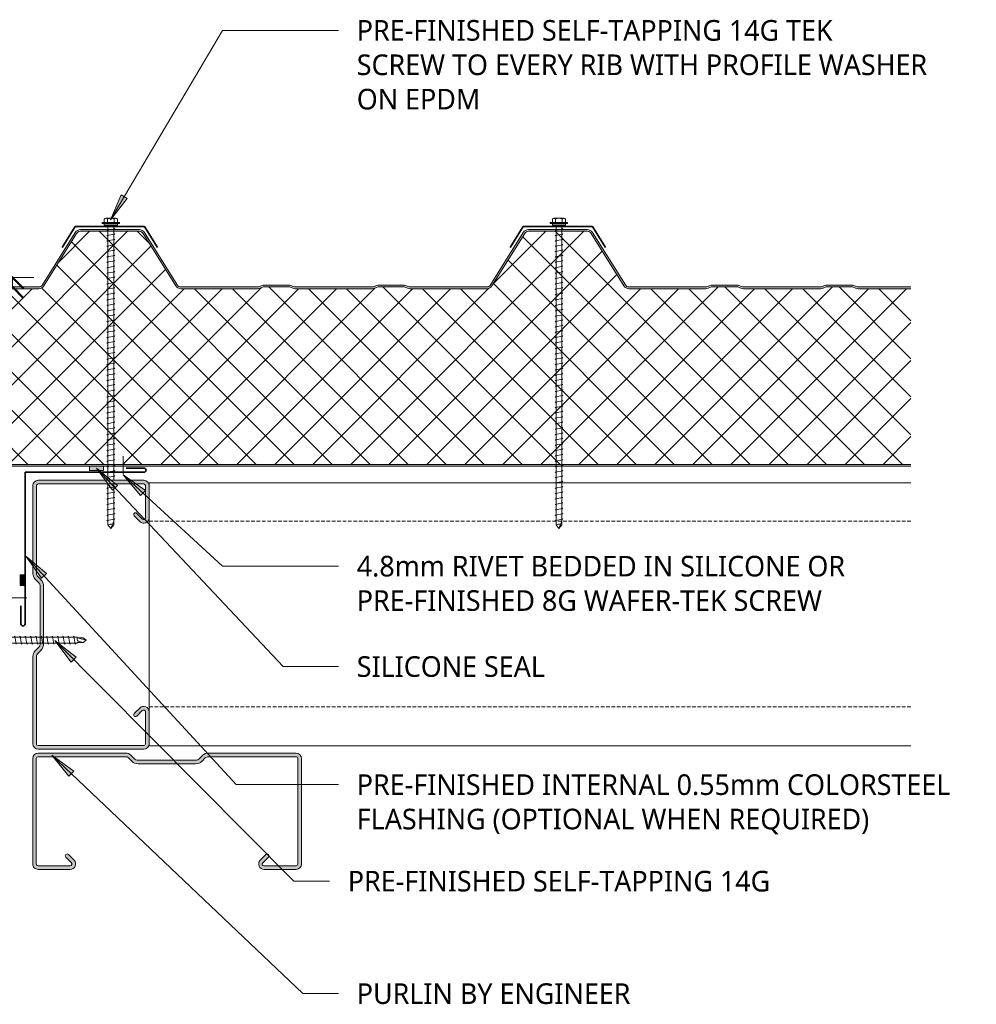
# Model space of a CAD drawing. Header units: millimetres. Extents: x -423 to 784, y -53 to 645.
# Tile 2 of 2: x 250 to 784, y 94 to 644. Entities that reach past the tile are written whole.
import ezdxf

# ---------------------------------------------------------------- set-up
doc = ezdxf.new("R2010")
doc.units = ezdxf.units.MM
doc.linetypes.add('Dash Short', pattern=[3, 2, -1])
for name, color, linetype, lineweight in [('A-ANNO-DIMS', 211, 'Continuous', 9), ('A-ANNO-DIMS-5', 211, 'Continuous', 9), ('A-DETL', 90, 'Continuous', 13), ('A-DETL-GENF', 92, 'Continuous', 13), ('G-ANNO-TEXT', 231, 'Continuous', 9)]:
    doc.layers.add(name, color=color, linetype=linetype, lineweight=lineweight)
doc.styles.add('Yu Gothic', font='Yu Gothic.ttf', dxfattribs={"height": 11.5})
doc.styles.add('Yu Gothic_1', font='Yu Gothic.ttf', dxfattribs={"height": 10})
doc.dimstyles.new('Diagonal_1', dxfattribs={"dimscale": 304.8, "dimtxt": 11.609035, "dimasz": 0.04101, "dimexe": 0.03937, "dimexo": 0.024606, "dimgap": 0.024606, "dimtad": 1, "dimdec": 0, "dimzin": 0, "dimdsep": 46, "dimtxsty": 'Yu Gothic_1', "dimblk1": 'OBLIQUE', "dimblk2": 'OBLIQUE', "dimsah": 1, "dimcen": 0.09, "dimazin": 0, "dimtfac": 1, "dimtdec": 4, "dimtix": 1, "dimtmove": 1, "dimatfit": 3, "dimfxl": 1, "dimtvp": 1, "dimtfill": 1, "dimtolj": 1, "dimtzin": 0, "dimarcsym": 2})

# ---------------------------------------------------------------- blocks, each defined once
blk = doc.blocks.new('Metecno RFw 1000 - FLAT FINISH - RFw 1000 100mm - FLAT-4181614-01 CANTILEVER BARGE CAPPING DETAIL3')
at = {"layer": 'A-DETL-GENF'}
h = blk.add_hatch(color=256, dxfattribs=at)
h.paths.add_polyline_path([(1018.2, 0), (265.46, 0), (265.46, -1), (1018.41, -1.03), (1018.77, -1.23), (1018.97, -1.59), (1019, -1.8), (1018.97, -6.17), (1018.77, -6.53), (1018.6, -6.65), (1014.54, -9), (1001.2, -9), (1000.63, -9.07), (1000.1, -9.29), (999.64, -9.64), (999.24, -10.23), (999.07, -10.63), (999, -11.2), (998.97, -13.41), (998.77, -13.76), (998.41, -13.97), (998.2, -14), (994, -14), (994, -15), (998.41, -14.97), (998.67, -14.94), (999.1, -14.76), (999.47, -14.47), (999.84, -13.89), (999.94, -13.67), (1000, -13.2), (1000.04, -10.89), (1000.16, -10.6), (1000.51, -10.23), (1000.6, -10.16), (1000.89, -10.04), (1001.2, -10), (1014.54, -9.97), (1014.79, -9.94), (1015.22, -9.76), (1019.1, -7.52), (1019.47, -7.23), (1019.84, -6.65), (1019.94, -6.43), (1020, -5.96), (1020, -1.8), (1019.9, -1.23), (1019.76, -0.9), (1019.47, -0.53), (1019, -0.2), (1018.6, -0.05), (1018.41, -0.03)])
h.paths.add_polyline_path([(502.04, -99), (501.18, -99.11), (500.39, -99.43), (499.69, -99.93), (499.15, -100.6), (480.91, -129.78), (480.5, -130.29), (479.97, -130.67), (479.36, -130.92), (478.71, -131), (446.04, -131), (445.38, -130.92), (444.77, -130.67), (444.25, -130.29), (443.83, -129.78), (425.49, -100.47), (425.05, -99.93), (424.36, -99.43), (423.56, -99.11), (422.71, -99), (379.95, -99), (379.19, -99.07), (378.46, -99.29), (376.68, -100), (362.07, -100), (360.28, -99.29), (359.55, -99.07), (358.79, -99), (315.95, -99), (315.19, -99.07), (314.46, -99.29), (312.68, -100), (298.07, -100), (296.28, -99.29), (295.55, -99.07), (294.79, -99), (265.46, -99), (265.46, -100), (295.36, -100.05), (296.28, -100.36), (297.88, -100.95), (298.45, -101), (312.86, -100.95), (313.41, -100.79), (315.38, -100.05), (315.95, -100), (359.36, -100.05), (360.28, -100.36), (361.88, -100.95), (362.45, -101), (376.86, -100.95), (377.41, -100.79), (379.38, -100.05), (379.95, -100), (422.71, -100), (423.31, -100.08), (423.87, -100.3), (424.36, -100.66), (424.74, -101.13), (442.98, -130.31), (443.56, -131.01), (444.29, -131.55), (445.13, -131.89), (446.04, -132), (478.71, -132), (479.61, -131.89), (480.5, -131.52), (481.2, -131), (481.76, -130.31), (500, -101.13), (500.39, -100.66), (500.87, -100.3), (501.43, -100.08), (502.04, -100), (545.36, -100.05), (546.28, -100.36), (547.88, -100.95), (548.45, -101), (562.86, -100.95), (563.41, -100.79), (565.38, -100.05), (565.95, -100), (609.36, -100.05), (610.28, -100.36), (611.88, -100.95), (612.45, -101), (626.86, -100.95), (627.41, -100.79), (629.38, -100.05), (629.95, -100), (672.71, -100), (673.31, -100.08), (673.87, -100.3), (674.36, -100.66), (674.74, -101.13), (692.98, -130.31), (693.56, -131.01), (694.29, -131.55), (695.13, -131.89), (696.04, -132), (728.71, -132), (729.61, -131.89), (730.45, -131.55), (731.2, -131), (731.76, -130.31), (750, -101.13), (750.39, -100.66), (750.87, -100.3), (751.43, -100.08), (752.04, -100), (795.36, -100.05), (796.28, -100.36), (797.88, -100.95), (798.45, -101), (812.86, -100.95), (813.41, -100.79), (815.38, -100.05), (815.95, -100), (859.36, -100.05), (860.28, -100.36), (861.88, -100.95), (862.45, -101), (876.86, -100.95), (877.41, -100.79), (879.38, -100.05), (879.95, -100), (922.71, -100), (923.31, -100.08), (923.87, -100.3), (924.36, -100.66), (924.74, -101.13), (942.98, -130.31), (943.56, -131.01), (944.29, -131.55), (945.13, -131.89), (946.04, -132), (979.13, -131.95), (979.61, -131.89), (980.45, -131.55), (981.19, -131.01), (981.76, -130.31), (1000, -101.13), (999.15, -100.6), (980.91, -129.78), (980.5, -130.29), (979.97, -130.67), (979.13, -130.95), (978.71, -131), (946.04, -131), (945.38, -130.92), (944.77, -130.67), (944.25, -130.29), (943.83, -129.78), (925.59, -100.6), (925.05, -99.93), (924.36, -99.43), (923.56, -99.11), (922.71, -99), (879.95, -99), (879.19, -99.07), (878.46, -99.29), (876.68, -100), (862.07, -100), (860.28, -99.29), (859.55, -99.07), (858.79, -99), (815.95, -99), (815.19, -99.07), (814.46, -99.29), (812.68, -100), (798.07, -100), (796.28, -99.29), (795.55, -99.07), (794.79, -99), (752.04, -99), (751.18, -99.11), (750.39, -99.43), (749.69, -99.93), (749.15, -100.6), (730.91, -129.78), (730.5, -130.29), (729.97, -130.67), (729.36, -130.92), (728.71, -131), (696.04, -131), (695.38, -130.92), (694.77, -130.67), (694.25, -130.29), (693.83, -129.78), (675.49, -100.47), (675.05, -99.93), (674.36, -99.43), (673.56, -99.11), (672.71, -99), (629.95, -99), (629.19, -99.07), (628.46, -99.29), (626.68, -100), (612.07, -100), (610.28, -99.29), (609.55, -99.07), (608.79, -99), (565.95, -99), (565.19, -99.07), (564.46, -99.29), (562.68, -100), (548.07, -100), (546.28, -99.29), (545.55, -99.07), (544.79, -99)])
h = blk.add_hatch(dxfattribs=at)
h.set_pattern_fill('FP_2', color=256, style=0, pattern_type=2)
h.set_pattern_definition([(225, (1012.829, 394.559), (10.6066, -10.6066), []), (315, (1012.829, 394.559), (10.6066, 10.6066), [])])
h.paths.add_polyline_path([(1018.2, -1), (265.46, -1), (265.46, -99), (294.79, -99), (295.55, -99.07), (296.28, -99.29), (298.07, -100), (312.68, -100), (314.46, -99.29), (315.19, -99.07), (315.95, -99), (358.79, -99), (359.55, -99.07), (360.28, -99.29), (362.16, -100), (376.68, -100), (378.46, -99.29), (379.19, -99.07), (379.95, -99), (422.71, -99), (423.56, -99.11), (424.36, -99.43), (425.05, -99.93), (425.59, -100.6), (443.83, -129.78), (444.25, -130.29), (444.77, -130.67), (445.38, -130.92), (446.04, -131), (478.71, -131), (479.36, -130.92), (479.97, -130.67), (480.5, -130.29), (480.91, -129.78), (499.15, -100.6), (499.69, -99.93), (500.39, -99.43), (501.18, -99.11), (502.04, -99), (544.79, -99), (545.55, -99.07), (546.28, -99.29), (548.07, -100), (562.68, -100), (564.46, -99.29), (565.19, -99.07), (565.95, -99), (608.95, -99.01), (609.55, -99.07), (610.28, -99.29), (612.07, -100), (626.68, -100), (628.46, -99.29), (629.19, -99.07), (629.95, -99), (672.71, -99), (673.56, -99.11), (674.36, -99.43), (675.05, -99.93), (675.59, -100.6), (693.83, -129.78), (694.25, -130.29), (694.77, -130.67), (695.38, -130.92), (696.04, -131), (728.71, -131), (729.36, -130.92), (729.97, -130.67), (730.5, -130.29), (730.91, -129.78), (749.15, -100.6), (749.69, -99.93), (750.39, -99.43), (751.18, -99.11), (752.04, -99), (794.79, -99), (795.55, -99.07), (796.28, -99.29), (798.07, -100), (812.68, -100), (814.46, -99.29), (815.19, -99.07), (815.95, -99), (858.79, -99), (859.55, -99.07), (860.28, -99.29), (862.07, -100), (876.68, -100), (878.46, -99.29), (879.19, -99.07), (879.95, -99), (922.71, -99), (923.56, -99.11), (924.36, -99.43), (925.05, -99.93), (925.59, -100.6), (943.83, -129.78), (944.25, -130.29), (944.77, -130.67), (945.38, -130.92), (946.04, -131), (979.13, -130.95), (979.36, -130.92), (979.97, -130.67), (980.5, -130.29), (980.91, -129.78), (1000, -99.24), (1000, -13.2), (999.94, -13.67), (999.76, -14.1), (999.47, -14.47), (999.1, -14.76), (998.67, -14.94), (998.2, -15), (994, -15), (994, -14), (998.41, -13.97), (998.77, -13.76), (998.89, -13.6), (999, -13.2), (999, -11.2), (999.07, -10.63), (999.29, -10.1), (999.64, -9.64), (1000.1, -9.29), (1000.63, -9.07), (1001.2, -9), (1014.54, -9), (1018.77, -6.53), (1018.89, -6.36), (1019, -5.96), (1019, -1.8), (1018.89, -1.4), (1018.6, -1.11), (1018.41, -1.03)])
for p, q in [((715.85, 0), (265.46, 0)), ((845.82, 0), (723.74, 0)), ((1018.2, 0), (850.7, 0)), ((1018.2, -1), (265.46, -1)), ((1019, -5.96), (1019, -1.8)), ((1020, -5.96), (1020, -1.8)), ((1001.2, -9), (1014.54, -9)), ((1001.2, -10), (1014.32, -10)), ((1014.54, -9), (1018.6, -6.65)), ((1015.22, -9.76), (1019.1, -7.52)), ((994, -15), (994, -14)), ((994, -14), (998.2, -14)), ((998.2, -15), (994, -15)), ((999, -13.2), (999, -11.2)), ((1000, -13.2), (1000, -11.2)), ((1000, -99.24), (1000, -13.2)), ((265.46, -99), (294.79, -99)), ((265.46, -100), (294.79, -100)), ((295.91, -100.21), (297.34, -100.79)), ((296.28, -99.29), (298.07, -100)), ((298.07, -100), (312.68, -100)), ((298.45, -101), (312.29, -101)), ((312.68, -100), (314.46, -99.29)), ((313.41, -100.79), (314.84, -100.21)), ((315.95, -99), (358.79, -99)), ((315.95, -100), (358.79, -100)), ((359.91, -100.21), (361.34, -100.79)), ((360.28, -99.29), (362.07, -100)), ((362.07, -100), (376.68, -100)), ((362.45, -101), (376.29, -101)), ((376.68, -100), (378.46, -99.29)), ((377.41, -100.79), (378.84, -100.21)), ((379.95, -99), (422.71, -99)), ((379.95, -100), (422.71, -100)), ((424.74, -101.13), (442.98, -130.31)), ((425.59, -100.6), (443.83, -129.78)), ((480.91, -129.78), (499.15, -100.6)), ((481.76, -130.31), (500, -101.13)), ((502.04, -99), (544.79, -99)), ((502.04, -100), (544.79, -100)), ((545.91, -100.21), (547.34, -100.79)), ((546.28, -99.29), (548.07, -100)), ((548.07, -100), (562.68, -100)), ((548.45, -101), (562.29, -101)), ((562.68, -100), (564.46, -99.29)), ((563.41, -100.79), (564.84, -100.21)), ((565.95, -99), (608.79, -99)), ((565.95, -100), (608.79, -100)), ((609.91, -100.21), (611.34, -100.79)), ((610.28, -99.29), (612.07, -100)), ((612.07, -100), (626.68, -100)), ((612.45, -101), (626.29, -101)), ((626.68, -100), (628.46, -99.29)), ((627.41, -100.79), (628.84, -100.21)), ((629.95, -99), (672.71, -99)), ((629.95, -100), (672.71, -100)), ((674.74, -101.13), (692.98, -130.31)), ((675.59, -100.6), (693.83, -129.78)), ((730.91, -129.78), (749.15, -100.6)), ((731.76, -130.31), (750, -101.13)), ((752.04, -99), (794.79, -99)), ((752.04, -100), (794.79, -100)), ((795.91, -100.21), (797.34, -100.79)), ((796.28, -99.29), (798.07, -100)), ((798.07, -100), (812.68, -100)), ((798.45, -101), (812.29, -101)), ((812.68, -100), (814.46, -99.29)), ((813.41, -100.79), (814.84, -100.21)), ((815.95, -99), (858.79, -99)), ((815.95, -100), (858.79, -100)), ((859.91, -100.21), (861.34, -100.79)), ((860.28, -99.29), (862.07, -100)), ((862.07, -100), (876.68, -100)), ((862.45, -101), (876.29, -101)), ((876.68, -100), (878.46, -99.29)), ((877.41, -100.79), (878.84, -100.21)), ((879.95, -99), (922.71, -99)), ((879.95, -100), (922.71, -100)), ((924.74, -101.13), (942.98, -130.31)), ((925.59, -100.6), (943.83, -129.78)), ((980.91, -129.78), (1000, -99.24)), ((981.76, -130.31), (1000, -101.13)), ((1000, -101.13), (999.15, -100.6)), ((446.04, -131), (478.71, -131)), ((696.04, -131), (728.71, -131)), ((946.04, -131), (978.71, -131)), ((446.04, -132), (478.71, -132)), ((696.04, -132), (728.71, -132)), ((946.04, -132), (978.71, -132))]:
    blk.add_line(p, q, dxfattribs=at)
for centre, radius, start, end in [((1018.2, -1.8), 1.8, 360, 90), ((1018.2, -1.8), 0.8, 360, 90), ((1018.2, -1.8), 0.8, 360, 30), ((1001.2, -11.2), 2.2, 90, 180), ((1001.2, -11.2), 1.2, 90, 180), ((1014.32, -8.2), 1.8, 270, 300), ((1018.2, -5.96), 0.8, 300, 0), ((1018.2, -5.96), 0.8, 330, 0), ((1018.2, -5.96), 1.8, 300, 360), ((998.2, -13.2), 1.8, 270, 360), ((998.2, -13.2), 0.8, 270, 0), ((998.2, -13.2), 0.8, 330, 0), ((294.79, -103), 4, 68.1986, 90), ((294.79, -103), 3, 68.1986, 90), ((298.45, -98), 3, 248.1986, 270), ((312.29, -98), 3, 270, 291.8014), ((315.95, -103), 4, 90, 111.8014), ((315.95, -103), 3, 90, 111.8014), ((358.79, -103), 4, 68.1986, 90), ((358.79, -103), 3, 68.1986, 90), ((362.45, -98), 3, 248.1986, 270), ((376.29, -98), 3, 270, 291.8014), ((379.95, -103), 4, 90, 111.8014), ((379.95, -103), 3, 90, 111.8014), ((422.71, -102.4), 3.4, 32.0054, 90), ((422.71, -102.4), 2.4, 32.0054, 90), ((502.04, -102.4), 3.4, 90, 147.9946), ((502.04, -102.4), 2.4, 90, 147.9946), ((544.79, -103), 4, 68.1986, 90), ((544.79, -103), 3, 68.1986, 90), ((548.45, -98), 3, 248.1986, 270), ((562.29, -98), 3, 270, 291.8014), ((565.95, -103), 4, 90, 111.8014), ((565.95, -103), 3, 90, 111.8014), ((608.79, -103), 4, 68.1986, 90), ((608.79, -103), 3, 68.1986, 90), ((612.45, -98), 3, 248.1986, 270), ((626.29, -98), 3, 270, 291.8014), ((629.95, -103), 4, 90, 111.8014), ((629.95, -103), 3, 90, 111.8014), ((672.71, -102.4), 3.4, 32.0054, 90), ((672.71, -102.4), 2.4, 32.0054, 90), ((752.04, -102.4), 3.4, 90, 147.9946), ((752.04, -102.4), 2.4, 90, 147.9946), ((794.79, -103), 4, 68.1986, 90), ((794.79, -103), 3, 68.1986, 90), ((798.45, -98), 3, 248.1986, 270), ((812.29, -98), 3, 270, 291.8014), ((815.95, -103), 4, 90, 111.8014), ((815.95, -103), 3, 90, 111.8014), ((858.79, -103), 4, 68.1986, 90), ((858.79, -103), 3, 68.1986, 90), ((862.45, -98), 3, 248.1986, 270), ((876.29, -98), 3, 270, 291.8014), ((879.95, -103), 4, 90, 111.8014), ((879.95, -103), 3, 90, 111.8014), ((922.71, -102.4), 3.4, 32.0054, 90), ((922.71, -102.4), 2.4, 32.0054, 90), ((446.04, -128.4), 3.6, 212.0054, 270), ((446.04, -128.4), 2.6, 212.0054, 270), ((478.71, -128.4), 2.6, 270, 327.9946), ((478.71, -128.4), 3.6, 270, 327.9946), ((696.04, -128.4), 3.6, 212.0054, 270), ((696.04, -128.4), 2.6, 212.0054, 270), ((728.71, -128.4), 2.6, 270, 327.9946), ((728.71, -128.4), 3.6, 270, 327.9946), ((946.04, -128.4), 3.6, 212.0054, 270), ((946.04, -128.4), 2.6, 212.0054, 270), ((978.71, -128.4), 2.6, 270, 327.9946), ((978.71, -128.4), 3.6, 270, 327.9946)]:
    blk.add_arc(centre, radius, start, end, dxfattribs=at)
blk = doc.blocks.new('Screw1 - Screw 6-4185320-01 CANTILEVER BARGE CAPPING DETAIL3')
at = {"layer": 'A-DETL-GENF'}
blk.add_hatch(color=256, dxfattribs=at).paths.add_polyline_path([(3.67, 0), (3.67, 1), (-3.67, 1), (-3.67, 0)])
for p, q in [((4.79, 1.5), (-4.79, 1.5)), ((-4.79, 1.5), (-4.79, 1)), ((-3.67, 1), (-4.79, 1)), ((-3.67, 1.5), (-3.67, 3.47)), ((3.67, 1), (-3.67, 1)), ((-3.67, 1), (-3.67, 0)), ((-3.67, 0), (3.67, 0)), ((-2.76, 3.97), (2.76, 3.97)), ((-1.85, 1.5), (-1.85, 3.47)), ((-1.6, 0), (-1.6, -167.16)), ((1.6, -167.16), (1.6, 0)), ((1.85, 1.5), (1.85, 3.47)), ((3.67, 1.5), (3.67, 3.47)), ((4.79, 1), (3.67, 1)), ((3.67, 0), (3.67, 1)), ((4.79, 1), (4.79, 1.5)), ((2.17, -1.91), (-2.17, -2.67)), ((-2.17, -2.67), (-1.6, -3)), ((2.17, -4.91), (-2.17, -5.67)), ((1.6, -1.58), (2.17, -1.91)), ((1.6, -4.58), (2.17, -4.91)), ((-2.17, -5.67), (-1.6, -6)), ((2.17, -7.91), (-2.17, -8.67)), ((-2.17, -8.67), (-1.6, -9)), ((2.17, -10.91), (-2.17, -11.67)), ((1.6, -7.58), (2.17, -7.91)), ((1.6, -10.58), (2.17, -10.91)), ((-2.17, -11.67), (-1.6, -12)), ((2.17, -13.91), (-2.17, -14.67)), ((-2.17, -14.67), (-1.6, -15)), ((1.6, -13.58), (2.17, -13.91)), ((2.17, -16.91), (-2.17, -17.67)), ((-2.17, -17.67), (-1.6, -18)), ((2.17, -19.91), (-2.17, -20.67)), ((-2.17, -20.67), (-1.6, -21)), ((1.6, -16.58), (2.17, -16.91)), ((1.6, -19.58), (2.17, -19.91)), ((2.17, -22.91), (-2.17, -23.67)), ((-2.17, -23.67), (-1.6, -24)), ((2.17, -25.91), (-2.17, -26.67)), ((-2.17, -26.67), (-1.6, -27)), ((1.6, -22.58), (2.17, -22.91)), ((1.6, -25.58), (2.17, -25.91)), ((2.17, -28.91), (-2.17, -29.67)), ((-2.17, -29.67), (-1.6, -30)), ((2.17, -31.91), (-2.17, -32.67)), ((-2.17, -32.67), (-1.6, -33)), ((1.6, -28.58), (2.17, -28.91)), ((1.6, -31.58), (2.17, -31.91)), ((2.17, -34.91), (-2.17, -35.67)), ((-2.17, -35.67), (-1.6, -36)), ((2.17, -37.91), (-2.17, -38.67)), ((1.6, -34.58), (2.17, -34.91)), ((1.6, -37.58), (2.17, -37.91)), ((-2.17, -38.67), (-1.6, -39)), ((2.17, -40.91), (-2.17, -41.67)), ((-2.17, -41.67), (-1.6, -42)), ((2.17, -43.91), (-2.17, -44.67)), ((1.6, -40.58), (2.17, -40.91)), ((1.6, -43.58), (2.17, -43.91)), ((-2.17, -44.67), (-1.6, -45)), ((2.17, -46.91), (-2.17, -47.67)), ((-2.17, -47.67), (-1.6, -48)), ((1.6, -46.58), (2.17, -46.91)), ((2.17, -49.91), (-2.17, -50.67)), ((-2.17, -50.67), (-1.6, -51)), ((2.17, -52.91), (-2.17, -53.67)), ((-2.17, -53.67), (-1.6, -54)), ((1.6, -49.58), (2.17, -49.91)), ((1.6, -52.58), (2.17, -52.91)), ((2.17, -55.91), (-2.17, -56.67)), ((-2.17, -56.67), (-1.6, -57)), ((2.17, -58.91), (-2.17, -59.67)), ((-2.17, -59.67), (-1.6, -60)), ((1.6, -55.58), (2.17, -55.91)), ((1.6, -58.58), (2.17, -58.91)), ((2.17, -61.91), (-2.17, -62.67)), ((-2.17, -62.67), (-1.6, -63)), ((2.17, -64.91), (-2.17, -65.67)), ((-2.17, -65.67), (-1.6, -66)), ((1.6, -61.58), (2.17, -61.91)), ((1.6, -64.58), (2.17, -64.91)), ((2.17, -67.91), (-2.17, -68.67)), ((-2.17, -68.67), (-1.6, -69)), ((2.17, -70.91), (-2.17, -71.67)), ((1.6, -67.58), (2.17, -67.91)), ((1.6, -70.58), (2.17, -70.91)), ((-2.17, -71.67), (-1.6, -72)), ((2.17, -73.91), (-2.17, -74.67)), ((-2.17, -74.67), (-1.6, -75)), ((1.6, -73.58), (2.17, -73.91)), ((1.6, -76.58), (2.17, -76.91)), ((2.17, -76.91), (-2.17, -77.67)), ((-2.17, -77.67), (-1.6, -78)), ((2.17, -79.91), (-2.17, -80.67)), ((-2.17, -80.67), (-1.6, -81)), ((1.6, -79.58), (2.17, -79.91)), ((2.17, -82.91), (-2.17, -83.67)), ((-2.17, -83.67), (-1.6, -84)), ((2.17, -85.91), (-2.17, -86.67)), ((-2.17, -86.67), (-1.6, -87)), ((1.6, -82.58), (2.17, -82.91)), ((1.6, -85.58), (2.17, -85.91)), ((2.17, -88.91), (-2.17, -89.67)), ((-2.17, -89.67), (-1.6, -90)), ((2.17, -91.91), (-2.17, -92.67)), ((-2.17, -92.67), (-1.6, -93)), ((1.6, -88.58), (2.17, -88.91)), ((1.6, -91.58), (2.17, -91.91)), ((2.17, -94.91), (-2.17, -95.67)), ((-2.17, -95.67), (-1.6, -96)), ((2.17, -97.91), (-2.17, -98.67)), ((-2.17, -98.67), (-1.6, -99)), ((1.6, -94.58), (2.17, -94.91)), ((1.6, -97.58), (2.17, -97.91)), ((2.17, -100.91), (-2.17, -101.67)), ((-2.17, -101.67), (-1.6, -102)), ((2.17, -103.91), (-2.17, -104.67)), ((1.6, -100.58), (2.17, -100.91)), ((1.6, -103.58), (2.17, -103.91)), ((-2.17, -104.67), (-1.6, -105)), ((2.17, -106.91), (-2.17, -107.67)), ((-2.17, -107.67), (-1.6, -108)), ((1.6, -106.58), (2.17, -106.91)), ((1.6, -109.58), (2.17, -109.91)), ((2.17, -109.91), (-2.17, -110.67)), ((-2.17, -110.67), (-1.6, -111)), ((2.17, -112.91), (-2.17, -113.67)), ((-2.17, -113.67), (-1.6, -114)), ((1.6, -112.58), (2.17, -112.91)), ((2.17, -115.91), (-2.17, -116.67)), ((-2.17, -116.67), (-1.6, -117)), ((2.17, -118.91), (-2.17, -119.67)), ((-2.17, -119.67), (-1.6, -120)), ((1.6, -115.58), (2.17, -115.91)), ((1.6, -118.58), (2.17, -118.91)), ((2.17, -121.91), (-2.17, -122.67)), ((-2.17, -122.67), (-1.6, -123)), ((2.17, -124.91), (-2.17, -125.67)), ((-2.17, -125.67), (-1.6, -126)), ((1.6, -121.58), (2.17, -121.91)), ((1.6, -124.58), (2.17, -124.91)), ((2.17, -127.91), (-2.17, -128.67)), ((-2.17, -128.67), (-1.6, -129)), ((2.17, -130.91), (-2.17, -131.67)), ((-2.17, -131.67), (-1.6, -132)), ((1.6, -127.58), (2.17, -127.91)), ((1.6, -130.58), (2.17, -130.91)), ((2.17, -133.91), (-2.17, -134.67)), ((-2.17, -134.67), (-1.6, -135)), ((2.17, -136.91), (-2.17, -137.67)), ((1.6, -133.58), (2.17, -133.91)), ((1.6, -136.58), (2.17, -136.91)), ((-2.17, -137.67), (-1.6, -138)), ((2.17, -139.91), (-2.17, -140.67)), ((-2.17, -140.67), (-1.6, -141)), ((1.6, -139.58), (2.17, -139.91)), ((1.6, -142.58), (2.17, -142.91)), ((2.17, -142.91), (-2.17, -143.67)), ((-2.17, -143.67), (-1.6, -144)), ((2.17, -145.91), (-2.17, -146.67)), ((-2.17, -146.67), (-1.6, -147)), ((1.6, -145.58), (2.17, -145.91)), ((2.17, -148.91), (-2.17, -149.67)), ((-2.17, -149.67), (-1.6, -150)), ((2.17, -151.91), (-2.17, -152.67)), ((-2.17, -152.67), (-1.6, -153)), ((1.6, -148.58), (2.17, -148.91)), ((1.6, -151.58), (2.17, -151.91)), ((2.17, -154.91), (-2.17, -155.67)), ((-2.17, -155.67), (-1.6, -156)), ((2.17, -157.91), (-2.17, -158.67)), ((-2.17, -158.67), (-1.6, -159)), ((1.6, -154.58), (2.17, -154.91)), ((1.6, -157.58), (2.17, -157.91)), ((2.17, -160.91), (-2.17, -161.67)), ((-2.17, -161.67), (-1.6, -162)), ((2.17, -163.91), (-2.17, -164.67)), ((-2.17, -164.67), (-1.6, -165)), ((1.6, -160.58), (2.17, -160.91)), ((1.6, -163.58), (2.17, -163.91)), ((-1.6, -167.16), (0, -169.07)), ((0, -169.07), (1.6, -165.11)), ((1.6, -167.16), (0, -169.07))]:
    blk.add_line(p, q, dxfattribs=at)
for centre, radius, start, end in [((-2.76, 2.9), 1.08, 32.3801, 147.6199), ((0, 0.31), 3.67, 59.7274, 120.2726), ((2.76, 2.9), 1.08, 32.3801, 147.6199), ((0.08, -169.79), 3.11, 74.3059, 122.4975)]:
    blk.add_arc(centre, radius, start, end, dxfattribs=at)
blk = doc.blocks.new('Screw1 - Screw 6-V1-01 CANTILEVER BARGE CAPPING DETAIL3')
at = {"layer": 'A-DETL-GENF'}
blk.add_hatch(color=256, dxfattribs=at).paths.add_polyline_path([(3.67, 0), (3.67, 1), (-3.67, 1), (-3.67, 0)])
for p, q in [((4.79, 1.5), (-4.79, 1.5)), ((-4.79, 1.5), (-4.79, 1)), ((-3.67, 1), (-4.79, 1)), ((-3.67, 1.5), (-3.67, 3.47)), ((3.67, 1), (-3.67, 1)), ((-3.67, 1), (-3.67, 0)), ((-3.67, 0), (3.67, 0)), ((-2.76, 3.97), (2.76, 3.97)), ((-1.85, 1.5), (-1.85, 3.47)), ((-1.6, 0), (-1.6, -142.24)), ((1.6, -142.24), (1.6, 0)), ((1.85, 1.5), (1.85, 3.47)), ((3.67, 1.5), (3.67, 3.47)), ((4.79, 1), (3.67, 1)), ((3.67, 0), (3.67, 1)), ((4.79, 1), (4.79, 1.5)), ((2.17, -1.91), (-2.17, -2.67)), ((-2.17, -2.67), (-1.6, -3)), ((2.17, -4.91), (-2.17, -5.67)), ((1.6, -1.58), (2.17, -1.91)), ((1.6, -4.58), (2.17, -4.91)), ((-2.17, -5.67), (-1.6, -6)), ((2.17, -7.91), (-2.17, -8.67)), ((-2.17, -8.67), (-1.6, -9)), ((2.17, -10.91), (-2.17, -11.67)), ((1.6, -7.58), (2.17, -7.91)), ((1.6, -10.58), (2.17, -10.91)), ((-2.17, -11.67), (-1.6, -12)), ((2.17, -13.91), (-2.17, -14.67)), ((-2.17, -14.67), (-1.6, -15)), ((1.6, -13.58), (2.17, -13.91)), ((2.17, -16.91), (-2.17, -17.67)), ((-2.17, -17.67), (-1.6, -18)), ((2.17, -19.91), (-2.17, -20.67)), ((-2.17, -20.67), (-1.6, -21)), ((1.6, -16.58), (2.17, -16.91)), ((1.6, -19.58), (2.17, -19.91)), ((2.17, -22.91), (-2.17, -23.67)), ((-2.17, -23.67), (-1.6, -24)), ((2.17, -25.91), (-2.17, -26.67)), ((-2.17, -26.67), (-1.6, -27)), ((1.6, -22.58), (2.17, -22.91)), ((1.6, -25.58), (2.17, -25.91)), ((2.17, -28.91), (-2.17, -29.67)), ((-2.17, -29.67), (-1.6, -30)), ((2.17, -31.91), (-2.17, -32.67)), ((-2.17, -32.67), (-1.6, -33)), ((1.6, -28.58), (2.17, -28.91)), ((1.6, -31.58), (2.17, -31.91)), ((2.17, -34.91), (-2.17, -35.67)), ((-2.17, -35.67), (-1.6, -36)), ((2.17, -37.91), (-2.17, -38.67)), ((1.6, -34.58), (2.17, -34.91)), ((1.6, -37.58), (2.17, -37.91)), ((-2.17, -38.67), (-1.6, -39)), ((2.17, -40.91), (-2.17, -41.67)), ((-2.17, -41.67), (-1.6, -42)), ((2.17, -43.91), (-2.17, -44.67)), ((1.6, -40.58), (2.17, -40.91)), ((1.6, -43.58), (2.17, -43.91)), ((-2.17, -44.67), (-1.6, -45)), ((2.17, -46.91), (-2.17, -47.67)), ((-2.17, -47.67), (-1.6, -48)), ((1.6, -46.58), (2.17, -46.91)), ((2.17, -49.91), (-2.17, -50.67)), ((-2.17, -50.67), (-1.6, -51)), ((2.17, -52.91), (-2.17, -53.67)), ((-2.17, -53.67), (-1.6, -54)), ((1.6, -49.58), (2.17, -49.91)), ((1.6, -52.58), (2.17, -52.91)), ((2.17, -55.91), (-2.17, -56.67)), ((-2.17, -56.67), (-1.6, -57)), ((2.17, -58.91), (-2.17, -59.67)), ((-2.17, -59.67), (-1.6, -60)), ((1.6, -55.58), (2.17, -55.91)), ((1.6, -58.58), (2.17, -58.91)), ((2.17, -61.91), (-2.17, -62.67)), ((-2.17, -62.67), (-1.6, -63)), ((2.17, -64.91), (-2.17, -65.67)), ((-2.17, -65.67), (-1.6, -66)), ((1.6, -61.58), (2.17, -61.91)), ((1.6, -64.58), (2.17, -64.91)), ((2.17, -67.91), (-2.17, -68.67)), ((-2.17, -68.67), (-1.6, -69)), ((2.17, -70.91), (-2.17, -71.67)), ((1.6, -67.58), (2.17, -67.91)), ((1.6, -70.58), (2.17, -70.91)), ((-2.17, -71.67), (-1.6, -72)), ((2.17, -73.91), (-2.17, -74.67)), ((-2.17, -74.67), (-1.6, -75)), ((1.6, -73.58), (2.17, -73.91)), ((1.6, -76.58), (2.17, -76.91)), ((2.17, -76.91), (-2.17, -77.67)), ((-2.17, -77.67), (-1.6, -78)), ((2.17, -79.91), (-2.17, -80.67)), ((-2.17, -80.67), (-1.6, -81)), ((1.6, -79.58), (2.17, -79.91)), ((2.17, -82.91), (-2.17, -83.67)), ((-2.17, -83.67), (-1.6, -84)), ((2.17, -85.91), (-2.17, -86.67)), ((-2.17, -86.67), (-1.6, -87)), ((1.6, -82.58), (2.17, -82.91)), ((1.6, -85.58), (2.17, -85.91)), ((2.17, -88.91), (-2.17, -89.67)), ((-2.17, -89.67), (-1.6, -90)), ((2.17, -91.91), (-2.17, -92.67)), ((-2.17, -92.67), (-1.6, -93)), ((1.6, -88.58), (2.17, -88.91)), ((1.6, -91.58), (2.17, -91.91)), ((2.17, -94.91), (-2.17, -95.67)), ((-2.17, -95.67), (-1.6, -96)), ((2.17, -97.91), (-2.17, -98.67)), ((-2.17, -98.67), (-1.6, -99)), ((1.6, -94.58), (2.17, -94.91)), ((1.6, -97.58), (2.17, -97.91)), ((2.17, -100.91), (-2.17, -101.67)), ((-2.17, -101.67), (-1.6, -102)), ((2.17, -103.91), (-2.17, -104.67)), ((1.6, -100.58), (2.17, -100.91)), ((1.6, -103.58), (2.17, -103.91)), ((-2.17, -104.67), (-1.6, -105)), ((2.17, -106.91), (-2.17, -107.67)), ((-2.17, -107.67), (-1.6, -108)), ((1.6, -106.58), (2.17, -106.91)), ((1.6, -109.58), (2.17, -109.91)), ((2.17, -109.91), (-2.17, -110.67)), ((-2.17, -110.67), (-1.6, -111)), ((2.17, -112.91), (-2.17, -113.67)), ((-2.17, -113.67), (-1.6, -114)), ((1.6, -112.58), (2.17, -112.91)), ((2.17, -115.91), (-2.17, -116.67)), ((-2.17, -116.67), (-1.6, -117)), ((2.17, -118.91), (-2.17, -119.67)), ((-2.17, -119.67), (-1.6, -120)), ((1.6, -115.58), (2.17, -115.91)), ((1.6, -118.58), (2.17, -118.91)), ((2.17, -121.91), (-2.17, -122.67)), ((-2.17, -122.67), (-1.6, -123)), ((2.17, -124.91), (-2.17, -125.67)), ((-2.17, -125.67), (-1.6, -126)), ((1.6, -121.58), (2.17, -121.91)), ((1.6, -124.58), (2.17, -124.91)), ((2.17, -127.91), (-2.17, -128.67)), ((-2.17, -128.67), (-1.6, -129)), ((2.17, -130.91), (-2.17, -131.67)), ((-2.17, -131.67), (-1.6, -132)), ((1.6, -127.58), (2.17, -127.91)), ((1.6, -130.58), (2.17, -130.91)), ((2.17, -133.91), (-2.17, -134.67)), ((-2.17, -134.67), (-1.6, -135)), ((2.17, -136.91), (-2.17, -137.67)), ((1.6, -133.58), (2.17, -133.91)), ((1.6, -136.58), (2.17, -136.91)), ((-2.17, -137.67), (-1.6, -138)), ((2.17, -139.91), (-2.17, -140.67)), ((-2.17, -140.67), (-1.6, -141)), ((1.6, -139.58), (2.17, -139.91)), ((2.17, -145.91), (-2.17, -146.67)), ((-2.17, -146.67), (-1.6, -147)), ((-1.6, -144.24), (-1.6, -167.16)), ((1.6, -167.16), (1.6, -144.24)), ((1.6, -145.58), (2.17, -145.91)), ((2.17, -148.91), (-2.17, -149.67)), ((-2.17, -149.67), (-1.6, -150)), ((2.17, -151.91), (-2.17, -152.67)), ((-2.17, -152.67), (-1.6, -153)), ((1.6, -148.58), (2.17, -148.91)), ((1.6, -151.58), (2.17, -151.91)), ((2.17, -154.91), (-2.17, -155.67)), ((-2.17, -155.67), (-1.6, -156)), ((2.17, -157.91), (-2.17, -158.67)), ((-2.17, -158.67), (-1.6, -159)), ((1.6, -154.58), (2.17, -154.91)), ((1.6, -157.58), (2.17, -157.91)), ((2.17, -160.91), (-2.17, -161.67)), ((-2.17, -161.67), (-1.6, -162)), ((2.17, -163.91), (-2.17, -164.67)), ((-2.17, -164.67), (-1.6, -165)), ((1.6, -160.58), (2.17, -160.91)), ((1.6, -163.58), (2.17, -163.91)), ((-1.6, -167.16), (0, -169.07)), ((0, -169.07), (1.6, -165.11)), ((1.6, -167.16), (0, -169.07))]:
    blk.add_line(p, q, dxfattribs=at)
for centre, radius, start, end in [((-2.76, 2.9), 1.08, 32.3801, 147.6199), ((0, 0.31), 3.67, 59.7274, 120.2726), ((2.76, 2.9), 1.08, 32.3801, 147.6199), ((0.08, -169.79), 3.11, 74.3059, 122.4975)]:
    blk.add_arc(centre, radius, start, end, dxfattribs=at)
blk = doc.blocks.new('Metalcraft MSS Purlin-150x65 - Metalcraft MSS Purlin-150x65-2638609-01 CANTILEVER BARGE CAPPING DETAIL3')
at = {"layer": 'A-DETL-GENF'}
blk.add_hatch(color=256, dxfattribs=at).paths.add_polyline_path([(61.85, 0), (62.62, 0.1), (63.35, 0.4), (63.97, 0.88), (64.45, 1.5), (64.75, 2.22), (64.85, 3), (64.85, 20.94), (64.75, 21.71), (64.45, 22.43), (63.98, 23.05), (63.37, 23.52), (62.66, 23.82), (61.89, 23.93), (61.12, 23.84), (60.4, 23.56), (59.78, 23.1), (56.4, 19.67), (56.3, 19.43), (56.27, 19.17), (56.3, 18.91), (56.4, 18.67), (56.56, 18.46), (56.77, 18.31), (57.01, 18.21), (57.27, 18.17), (57.53, 18.21), (57.77, 18.31), (57.97, 18.46), (61.26, 21.7), (61.52, 21.81), (61.79, 21.84), (62.06, 21.81), (62.32, 21.7), (62.54, 21.53), (62.71, 21.31), (62.81, 21.06), (62.85, 20.79), (62.81, 2.74), (62.71, 2.5), (62.56, 2.29), (62.35, 2.13), (62.11, 2.03), (61.85, 2), (2.74, 2.03), (2.5, 2.13), (2.29, 2.29), (2.13, 2.5), (2.03, 2.74), (2, 2.99), (2.06, 52.43), (2.22, 52.83), (2.49, 53.18), (4.53, 55.22), (5.32, 56.25), (5.82, 57.46), (5.99, 58.75), (5.99, 90.92), (5.82, 92.21), (5.32, 93.42), (4.53, 94.45), (2.69, 96.3), (2.31, 96.78), (2.08, 97.34), (2, 97.95), (2.04, 147.19), (2.15, 147.45), (2.32, 147.68), (2.55, 147.85), (2.81, 147.96), (3.09, 148), (62.11, 147.97), (62.35, 147.87), (62.56, 147.71), (62.71, 147.5), (62.81, 147.26), (62.85, 147.01), (62.82, 128.73), (62.72, 128.5), (62.57, 128.3), (62.37, 128.15), (62.14, 128.05), (61.89, 128.02), (61.64, 128.05), (61.41, 128.15), (61.21, 128.3), (57.77, 131.69), (57.53, 131.79), (57.27, 131.83), (57.01, 131.79), (56.77, 131.69), (56.56, 131.54), (56.4, 131.33), (56.3, 131.09), (56.27, 130.83), (56.3, 130.57), (56.4, 130.33), (56.56, 130.12), (59.78, 126.9), (60.4, 126.44), (61.12, 126.16), (61.89, 126.07), (62.66, 126.18), (63.37, 126.48), (63.98, 126.95), (64.45, 127.57), (64.75, 128.29), (64.85, 129.06), (64.85, 147), (64.75, 147.78), (64.45, 148.5), (63.97, 149.12), (63.35, 149.6), (62.62, 149.9), (61.85, 150), (3, 150), (2.22, 149.9), (1.5, 149.6), (0.88, 149.12), (0.4, 148.5), (0.1, 147.78), (0, 147), (0, 97.81), (0.14, 96.77), (0.53, 95.81), (1.17, 94.98), (3.41, 92.75), (3.72, 92.33), (3.92, 91.85), (3.99, 91.34), (3.99, 58.34), (3.91, 57.79), (3.72, 57.34), (3.41, 56.93), (1.17, 54.69), (0.53, 53.86), (0.14, 52.9), (0, 51.87), (0, 3), (0.1, 2.22), (0.4, 1.5), (0.88, 0.88), (1.5, 0.4), (2.22, 0.1), (3, 0), (22.97, 0)])
for p, q in [((61.85, 150), (3, 150)), ((0, 147), (0, 97.81)), ((2, 97.95), (2, 146.91)), ((3.09, 148), (61.85, 148)), ((62.85, 147.01), (62.85, 128.98)), ((64.85, 129.06), (64.85, 147)), ((56.56, 130.12), (59.78, 126.9)), ((61.21, 128.3), (57.97, 131.54)), ((1.17, 94.98), (3.41, 92.75)), ((4.53, 94.45), (2.69, 96.3)), ((3.99, 91.34), (3.99, 58.34)), ((5.99, 58.75), (5.99, 90.92)), ((3.41, 56.93), (1.17, 54.69)), ((2.49, 53.18), (4.53, 55.22)), ((0, 51.87), (0, 3)), ((2, 2.99), (2, 52)), ((59.78, 23.1), (56.56, 19.88)), ((57.97, 18.46), (61.04, 21.53)), ((62.85, 20.79), (62.85, 2.99)), ((64.85, 3), (64.85, 20.94)), ((61.85, 2), (2.99, 2)), ((3, 0), (61.85, 0))]:
    blk.add_line(p, q, dxfattribs=at)
for centre, radius, start, end in [((3, 147), 3, 90, 180), ((61.85, 147), 3, 360, 90), ((3.09, 146.91), 1.09, 90, 180), ((61.85, 147.01), 0.993, 0, 90), ((57.27, 130.83), 1, 45, 225), ((61.85, 129.06), 2.99, 226.0338, 0), ((61.89, 128.98), 0.959, 225, 0), ((3.99, 97.81), 3.99, 180, 225), ((4.34, 97.95), 2.34, 180, 225), ((1, 90.92), 4.99, 360, 45), ((2, 91.34), 1.99, 0, 45), ((2, 58.34), 1.99, 315, 360), ((1, 58.75), 4.99, 315, 360), ((3.99, 51.87), 3.99, 135, 180), ((3.67, 52), 1.67, 135, 180), ((61.85, 20.94), 2.99, 360, 133.9662), ((57.27, 19.17), 1, 135, 315), ((61.79, 20.79), 1.06, 0, 135), ((3, 3), 3, 180, 270), ((2.99, 2.99), 0.993, 180, 270), ((61.85, 3), 3, 270, 360), ((61.85, 2.99), 0.993, 270, 0)]:
    blk.add_arc(centre, radius, start, end, dxfattribs=at)
blk = doc.blocks.new('Line Fixing - Rivet-4898250-01 CANTILEVER BARGE CAPPING DETAIL3')
at = {"layer": 'A-DETL-GENF'}
blk.add_line((0, -10), (0, 0), dxfattribs=at)
blk = doc.blocks.new('TEK Screw - TEK Screw-4862291-01 CANTILEVER BARGE CAPPING DETAIL3')
at = {"layer": 'A-DETL-GENF'}
blk.add_hatch(color=256, dxfattribs=at).paths.add_polyline_path([(-3.67, 0), (3.67, 0), (3.67, 1), (-3.67, 1)])
for p, q in [((4.79, 1.5), (-4.79, 1.5)), ((-4.79, 1.5), (-4.79, 1)), ((-3.67, 1), (-4.79, 1)), ((-3.67, 1.5), (-3.67, 3.47)), ((3.67, 1), (-3.67, 1)), ((-3.67, 1), (-3.67, 0)), ((-3.67, 0), (3.67, 0)), ((-2.76, 3.97), (2.76, 3.97)), ((-1.85, 1.5), (-1.85, 3.47)), ((-1.6, 0), (-1.6, -108.66)), ((1.6, -108.66), (1.6, 0)), ((1.85, 1.5), (1.85, 3.47)), ((3.67, 1.5), (3.67, 3.47)), ((4.79, 1), (3.67, 1)), ((3.67, 0), (3.67, 1)), ((4.79, 1), (4.79, 1.5)), ((2.17, -1.91), (-2.17, -2.67)), ((-2.17, -2.67), (-1.6, -3)), ((2.17, -4.91), (-2.17, -5.67)), ((1.6, -1.58), (2.17, -1.91)), ((1.6, -4.58), (2.17, -4.91)), ((-2.17, -5.67), (-1.6, -6)), ((2.17, -7.91), (-2.17, -8.67)), ((-2.17, -8.67), (-1.6, -9)), ((2.17, -10.91), (-2.17, -11.67)), ((1.6, -7.58), (2.17, -7.91)), ((1.6, -10.58), (2.17, -10.91)), ((-2.17, -11.67), (-1.6, -12)), ((2.17, -13.91), (-2.17, -14.67)), ((-2.17, -14.67), (-1.6, -15)), ((1.6, -13.58), (2.17, -13.91)), ((2.17, -16.91), (-2.17, -17.67)), ((-2.17, -17.67), (-1.6, -18)), ((2.17, -19.91), (-2.17, -20.67)), ((-2.17, -20.67), (-1.6, -21)), ((1.6, -16.58), (2.17, -16.91)), ((1.6, -19.58), (2.17, -19.91)), ((2.17, -22.91), (-2.17, -23.67)), ((-2.17, -23.67), (-1.6, -24)), ((2.17, -25.91), (-2.17, -26.67)), ((-2.17, -26.67), (-1.6, -27)), ((1.6, -22.58), (2.17, -22.91)), ((1.6, -25.58), (2.17, -25.91)), ((2.17, -28.91), (-2.17, -29.67)), ((-2.17, -29.67), (-1.6, -30)), ((2.17, -31.91), (-2.17, -32.67)), ((-2.17, -32.67), (-1.6, -33)), ((1.6, -28.58), (2.17, -28.91)), ((1.6, -31.58), (2.17, -31.91)), ((2.17, -34.91), (-2.17, -35.67)), ((-2.17, -35.67), (-1.6, -36)), ((2.17, -37.91), (-2.17, -38.67)), ((1.6, -34.58), (2.17, -34.91)), ((1.6, -37.58), (2.17, -37.91)), ((-2.17, -38.67), (-1.6, -39)), ((2.17, -40.91), (-2.17, -41.67)), ((-2.17, -41.67), (-1.6, -42)), ((2.17, -43.91), (-2.17, -44.67)), ((1.6, -40.58), (2.17, -40.91)), ((1.6, -43.58), (2.17, -43.91)), ((-2.17, -44.67), (-1.6, -45)), ((2.17, -46.91), (-2.17, -47.67)), ((-2.17, -47.67), (-1.6, -48)), ((1.6, -46.58), (2.17, -46.91)), ((2.17, -49.91), (-2.17, -50.67)), ((-2.17, -50.67), (-1.6, -51)), ((2.17, -52.91), (-2.17, -53.67)), ((-2.17, -53.67), (-1.6, -54)), ((1.6, -49.58), (2.17, -49.91)), ((1.6, -52.58), (2.17, -52.91)), ((2.17, -55.91), (-2.17, -56.67)), ((-2.17, -56.67), (-1.6, -57)), ((2.17, -58.91), (-2.17, -59.67)), ((-2.17, -59.67), (-1.6, -60)), ((1.6, -55.58), (2.17, -55.91)), ((1.6, -58.58), (2.17, -58.91)), ((2.17, -61.91), (-2.17, -62.67)), ((-2.17, -62.67), (-1.6, -63)), ((2.17, -64.91), (-2.17, -65.67)), ((-2.17, -65.67), (-1.6, -66)), ((1.6, -61.58), (2.17, -61.91)), ((1.6, -64.58), (2.17, -64.91)), ((2.17, -67.91), (-2.17, -68.67)), ((-2.17, -68.67), (-1.6, -69)), ((2.17, -70.91), (-2.17, -71.67)), ((1.6, -67.58), (2.17, -67.91)), ((1.6, -70.58), (2.17, -70.91)), ((-2.17, -71.67), (-1.6, -72)), ((2.17, -73.91), (-2.17, -74.67)), ((-2.17, -74.67), (-1.6, -75)), ((1.6, -73.58), (2.17, -73.91)), ((1.6, -76.58), (2.17, -76.91)), ((2.17, -76.91), (-2.17, -77.67)), ((-2.17, -77.67), (-1.6, -78)), ((2.17, -79.91), (-2.17, -80.67)), ((-2.17, -80.67), (-1.6, -81)), ((1.6, -79.58), (2.17, -79.91)), ((2.17, -82.91), (-2.17, -83.67)), ((-2.17, -83.67), (-1.6, -84)), ((2.17, -85.91), (-2.17, -86.67)), ((-2.17, -86.67), (-1.6, -87)), ((1.6, -82.58), (2.17, -82.91)), ((1.6, -85.58), (2.17, -85.91)), ((2.17, -88.91), (-2.17, -89.67)), ((-2.17, -89.67), (-1.6, -90)), ((2.17, -91.91), (-2.17, -92.67)), ((-2.17, -92.67), (-1.6, -93)), ((1.6, -88.58), (2.17, -88.91)), ((1.6, -91.58), (2.17, -91.91)), ((2.17, -94.91), (-2.17, -95.67)), ((-2.17, -95.67), (-1.6, -96)), ((2.17, -97.91), (-2.17, -98.67)), ((-2.17, -98.67), (-1.6, -99)), ((1.6, -94.58), (2.17, -94.91)), ((1.6, -97.58), (2.17, -97.91)), ((2.17, -100.91), (-2.17, -101.67)), ((-2.17, -101.67), (-1.6, -102)), ((2.17, -103.91), (-2.17, -104.67)), ((1.6, -100.58), (2.17, -100.91)), ((1.6, -103.58), (2.17, -103.91)), ((-2.17, -104.67), (-1.6, -105)), ((2.17, -106.91), (-2.17, -107.67)), ((-2.17, -107.67), (-1.6, -108)), ((-1.28, -108.97), (-1.6, -108.66)), ((-1.28, -112.19), (-1.28, -108.97)), ((-1.28, -112.19), (-0.56, -109.32)), ((0, -113.72), (1.28, -108.97)), ((1.28, -108.97), (1.6, -108.66)), ((1.28, -112.19), (1.28, -108.97)), ((1.6, -106.58), (2.17, -106.91)), ((-1.28, -112.19), (0, -113.72)), ((1.28, -112.19), (0, -113.72))]:
    blk.add_line(p, q, dxfattribs=at)
for centre, radius, start, end in [((-2.76, 2.9), 1.08, 32.3801, 147.6199), ((0, 0.31), 3.67, 59.7274, 120.2726), ((2.76, 2.9), 1.08, 32.3801, 147.6199), ((0.49, -109.85), 1.18, 48.2394, 152.9362)]:
    blk.add_arc(centre, radius, start, end, dxfattribs=at)
blk = doc.blocks.new('DIMBLOCK2-01 CANTILEVER BARGE CAPPING DETAIL3')
at = {"layer": 'A-ANNO-DIMS-5', "lineweight": 50}
for p, q in [((246.08, 499.88), (239.83, 506.13)), ((246.08, 494.56), (239.83, 500.81)), ((246.08, 499.88), (252.33, 493.63)), ((246.08, 494.56), (252.33, 488.31))]:
    blk.add_line(p, q, dxfattribs=at)
at = {"layer": 'A-ANNO-DIMS-5'}
for p, q in [((246.08, 499.88), (228.95, 499.88)), ((246.08, 499.88), (246.08, 494.56)), ((246.08, 499.88), (258.08, 499.88)), ((246.08, 494.56), (234.08, 494.56)), ((246.08, 494.56), (247.42, 494.56))]:
    blk.add_line(p, q, dxfattribs=at)
blk.add_ellipse((246.08, 480.75), major_axis=(0, 16.47), ratio=0.973935, start_param=0, end_param=1.570796, dxfattribs=at)
at = {"layer": 'A-ANNO-DIMS-5', "color": 0, "insert": (227.04, 419.46), "char_height": 10, "width": 73.5467, "attachment_point": 1, "rotation": 90, "line_spacing_factor": 1.024327, "style": 'Yu Gothic_1', "bg_fill": 3, "box_fill_scale": 1.25, "bg_fill_color": 256, "bg_fill_true_color": 13158600, "bg_fill_transparency": 0}
blk.add_mtext('5mm GAP', dxfattribs=at)
blk = doc.blocks.new('_Oblique')
at = {"color": 0, "linetype": 'ByBlock', "lineweight": -2}
blk.add_line((-0.5, -0.5), (0.5, 0.5), dxfattribs=at)

msp = doc.modelspace()

# ---------------------------------------------------------------- hatches: boundary and pattern name
at = {"layer": 'A-DETL-GENF'}
for points in [[(289.09, 392.08), (296.98, 392.08), (296.98, 394.6), (289.09, 394.6)], [(252.68, 328.05), (252.68, 333.91), (250.46, 333.91), (250.46, 328.05)]]:
    msp.add_hatch(color=10, dxfattribs=at).paths.add_polyline_path(points)
at = {"layer": 'G-ANNO-TEXT'}
for points in [[(300.83, 532), (310.16, 543.91), (306.76, 545.92)], [(293.03, 393.4), (301.88, 381.13), (304.75, 383.84)], [(307.93, 389.81), (317.62, 378.19), (320.3, 381.09)], [(253.58, 344.42), (262.28, 332.05), (265.19, 334.73)], [(269.72, 297.34), (278.89, 285.31), (281.69, 288.09)], [(268.16, 233.42), (277.67, 221.65), (280.39, 224.51)]]:
    msp.add_hatch(color=7, dxfattribs=at).paths.add_polyline_path(points)

# ---------------------------------------------------------------- linework, layer by layer
at = {"layer": 'A-DETL', "lineweight": 35}
for p, q in [((281.05, 528.24), (273.78, 516.6)), ((281.05, 528.24), (319.73, 528.24)), ((319.73, 528.24), (327.01, 516.6)), ((531.05, 528.24), (523.78, 516.6)), ((531.05, 528.24), (569.73, 528.24)), ((569.73, 528.24), (577.01, 516.6)), ((319.52, 391.19), (253.14, 391.19)), ((253.14, 391.19), (253.14, 306.62)), ((319.52, 393.46), (309.52, 393.46)), ((250.87, 306.62), (250.87, 316.62))]:
    msp.add_line(p, q, dxfattribs=at)
at = {"layer": 'A-DETL'}
for p, q in [((289.09, 394.6), (289.09, 392.08)), ((296.98, 394.6), (289.09, 394.6)), ((289.09, 392.08), (296.98, 392.08)), ((296.98, 392.08), (296.98, 394.6)), ((322.37, 385.28), (747.37, 385.28)), ((322.37, 385.28), (322.37, 238.58)), ((250.46, 333.91), (250.46, 328.05)), ((252.68, 333.91), (250.46, 333.91)), ((252.68, 328.05), (252.68, 333.91)), ((250.46, 328.05), (252.68, 328.05)), ((322.37, 238.58), (747.37, 238.58))]:
    msp.add_line(p, q, dxfattribs=at)
at = {"layer": 'A-DETL', "linetype": 'Dash Short'}
for p, q in [((322.37, 363.94), (747.37, 363.94)), ((322.37, 260.28), (747.37, 260.28))]:
    msp.add_line(p, q, dxfattribs=at)
at = {"layer": 'A-DETL', "lineweight": 35}
for centre, start, end in [((319.52, 392.33), 270, 90), ((252, 306.62), 180, 0)]:
    msp.add_arc(centre, 1.14, start, end, dxfattribs=at)
at = {"layer": 'G-ANNO-TEXT', "color": 7}
for p, q in [((300.83, 532), (363.27, 637.65)), ((363.27, 637.65), (428.08, 637.65)), ((306.76, 545.92), (300.83, 532)), ((300.83, 532), (310.16, 543.91)), ((310.16, 543.91), (306.76, 545.92)), ((293.03, 393.4), (301.88, 381.13)), ((304.75, 383.84), (293.03, 393.4)), ((293.03, 393.4), (397.21, 282.82)), ((307.93, 389.81), (317.62, 378.19)), ((320.3, 381.09), (307.93, 389.81)), ((307.93, 389.81), (363.27, 338.81)), ((301.88, 381.13), (304.75, 383.84)), ((317.62, 378.19), (320.3, 381.09)), ((253.58, 344.42), (262.28, 332.05)), ((265.19, 334.73), (253.58, 344.42)), ((253.58, 344.42), (370.94, 216.95)), ((363.27, 338.81), (428.08, 338.81)), ((262.28, 332.05), (265.19, 334.73)), ((269.72, 297.34), (278.89, 285.31)), ((281.69, 288.09), (269.72, 297.34)), ((269.72, 297.34), (403.12, 163.13)), ((278.89, 285.31), (281.69, 288.09)), ((397.21, 282.82), (428.08, 282.82)), ((268.16, 233.42), (277.67, 221.65)), ((280.39, 224.51), (268.16, 233.42)), ((268.16, 233.42), (408.12, 100.39)), ((277.67, 221.65), (280.39, 224.51)), ((370.94, 216.95), (428.08, 216.95)), ((403.12, 163.13), (423.08, 163.13)), ((408.12, 100.39), (428.08, 100.39))]:
    msp.add_line(p, q, dxfattribs=at)

# ---------------------------------------------------------------- block references
at = {"layer": 'A-DETL-GENF'}
for name, p in [('Screw1 - Screw 6-V1-01 CANTILEVER BARGE CAPPING DETAIL3', (301.02, 528.95)), ('Screw1 - Screw 6-4185320-01 CANTILEVER BARGE CAPPING DETAIL3', (551.02, 528.95)), ('Metalcraft MSS Purlin-150x65 - Metalcraft MSS Purlin-150x65-2638609-01 CANTILEVER BARGE CAPPING DETAIL3', (257.52, 236.71))]:
    msp.add_blockref(name, p, dxfattribs=at)
for name, p, rotation in [('Metecno RFw 1000 - FLAT FINISH - RFw 1000 100mm - FLAT-4181614-01 CANTILEVER BARGE CAPPING DETAIL3', (1012.83, 394.56), 180), ('Line Fixing - Rivet-4898250-01 CANTILEVER BARGE CAPPING DETAIL3', (307.86, 390.11), 180), ('Line Fixing - Rivet-4898250-01 CANTILEVER BARGE CAPPING DETAIL3', (254.12, 321.1), 269.9999999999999), ('TEK Screw - TEK Screw-4862291-01 CANTILEVER BARGE CAPPING DETAIL3', (173.47, 297.55), 90.00000000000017), ('Metalcraft MSS Purlin-150x65 - Metalcraft MSS Purlin-150x65-2638609-01 CANTILEVER BARGE CAPPING DETAIL3', (257.43, 234.55), 269.9999999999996)]:
    msp.add_blockref(name, p, dxfattribs=dict(at, rotation=rotation))

# ---------------------------------------------------------------- texts
at = {"layer": 'G-ANNO-TEXT', "color": 7, "char_height": 11.5, "attachment_point": 1, "style": 'Yu Gothic', "bg_fill": 3, "box_fill_scale": 1.25, "bg_fill_color": 256, "bg_fill_true_color": 13158600, "bg_fill_transparency": 0}
for s, insert, width in [('PRE-FINISHED SELF-TAPPING 14G TEK ', (438.24, 643.4), 347.9324), ('SCREW TO EVERY RIB WITH PROFILE WASHER ', (438.24, 624.21), 406.0547), ('ON EPDM', (438.24, 605.03), 85.3797), ('4.8mm RIVET BEDDED IN SILICONE OR ', (438.24, 344.56), 341.5189), ('PRE-FINISHED 8G WAFER-TEK SCREW', (438.24, 325.38), 335.9071), ('SILICONE SEAL ', (438.24, 288.57), 138.2911), ('PRE-FINISHED INTERNAL 0.55mm COLORSTEEL ', (438.24, 222.7), 421.6876), ('FLASHING (OPTIONAL WHEN REQUIRED)', (438.24, 203.51), 357.5526), ('PRE-FINISHED SELF-TAPPING 14G ', (433.24, 168.88), 307.848), ('PURLIN BY ENGINEER', (438.24, 106.14), 192.8058)]:
    msp.add_mtext(s, dxfattribs=dict(at, insert=insert, width=width))

# ---------------------------------------------------------------- next in the draw order: dimensions: what is measured, and where the dimension line sits
at = {"layer": 'A-ANNO-DIMS'}
dim = msp.add_linear_dim(base=(246.08, 494.56), p1=(221.45, 499.88), p2=(254.92, 494.56), angle=90, text='5mm GAP', dimstyle='Diagonal_1', override={"dimpost": '<>', "dimfxl": 33.892917}, dxfattribs=at)
dim.commit()
dim.dimension.update_dxf_attribs({"geometry": 'DIMBLOCK2-01 CANTILEVER BARGE CAPPING DETAIL3', "text_midpoint": (233.71, 456.24), "dimtype": 160, "text_rotation": 90})

doc.saveas('drawing.dxf')
